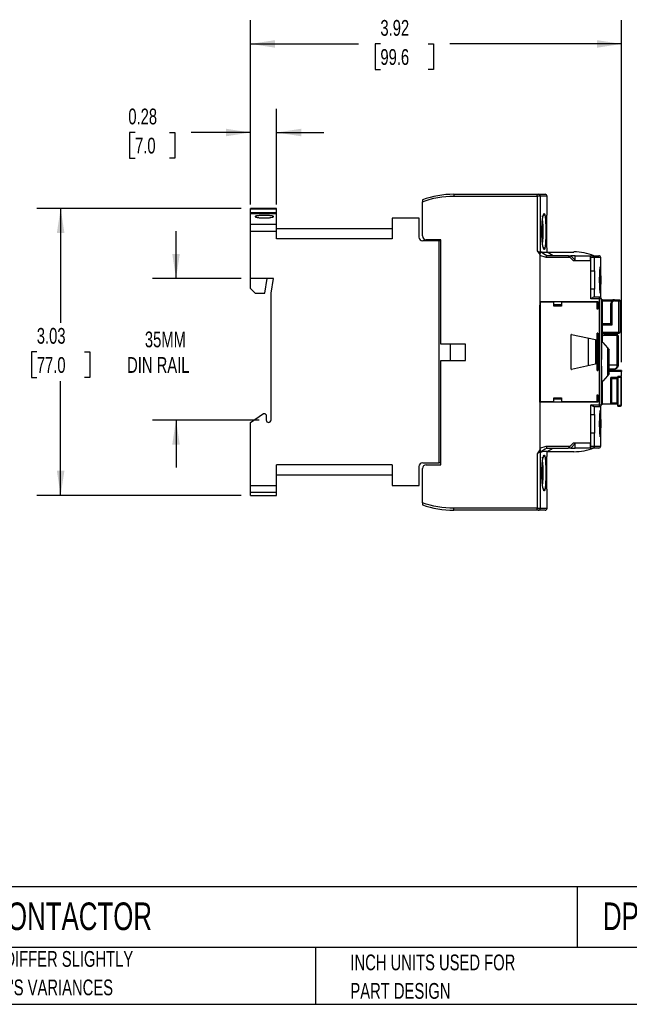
# Model space of a CAD drawing. Header units: inches. Extents: x 0.5 to 21.5, y 0.5 to 16.5.
# Tile 2 of 20: x 6.4 to 12.8, y 0.5 to 10.9. Entities that reach past the tile are written whole.
import ezdxf

# ---------------------------------------------------------------- set-up
doc = ezdxf.new("R2010")
doc.units = ezdxf.units.IN
doc.header["$LTSCALE"] = 2
doc.header["$MEASUREMENT"] = 0
doc.layers.add('DIMENSIONS', color=140, linetype='Continuous', lineweight=25)
doc.layers.add('TEXT', color=140, linetype='Continuous', lineweight=25)
doc.styles.add('SLDTEXTSTYLE0', font='TXT', dxfattribs={"width": 0.7})
doc.dimstyles.new('SLDDIMSTYLE0', dxfattribs={"dimtxt": 0.169922, "dimasz": 0.26, "dimexe": 0, "dimexo": 0.0625, "dimgap": 0.04248, "dimtad": 0, "dimtih": 1, "dimtoh": 1, "dimrnd": 1e-09, "dimzin": 12, "dimdsep": 46, "dimtxsty": 'SLDTEXTSTYLE0', "dimsah": 1, "dimcen": 0.09, "dimadec": 0, "dimazin": 3, "dimtfac": 1, "dimtmove": 0, "dimatfit": 0, "dimfxl": 0, "dimfrac": 2, "dimtolj": 1, "dimtzin": 12, "dimarcsym": 0})
doc.dimstyles.new('SLDDIMSTYLE1', dxfattribs={"dimtxt": 0.169922, "dimasz": 0.26, "dimexe": 0, "dimexo": 0.0625, "dimgap": 0.04248, "dimtad": 0, "dimtih": 1, "dimtoh": 1, "dimrnd": 1e-09, "dimzin": 12, "dimdsep": 46, "dimtxsty": 'SLDTEXTSTYLE0', "dimsah": 1, "dimcen": 0.09, "dimadec": 0, "dimazin": 3, "dimtfac": 1, "dimtofl": 0, "dimtmove": 0, "dimatfit": 3, "dimfxl": 0, "dimfrac": 2, "dimtolj": 1, "dimtzin": 12, "dimarcsym": 0})
doc.dimstyles.new('SLDDIMSTYLE3', dxfattribs={"dimtxt": 0.169922, "dimasz": 0.26, "dimexe": 0, "dimexo": 0.0625, "dimgap": 0.04248, "dimtad": 0, "dimtih": 1, "dimtoh": 1, "dimrnd": 1e-09, "dimdsep": 46, "dimtxsty": 'SLDTEXTSTYLE0', "dimsah": 1, "dimcen": 0.09, "dimadec": 0, "dimazin": 2, "dimtfac": 1, "dimtmove": 0, "dimatfit": 0, "dimfxl": 0, "dimfrac": 2, "dimtolj": 1, "dimtzin": 12, "dimarcsym": 0})

# ---------------------------------------------------------------- blocks, each defined once
blk = doc.blocks.new('SW_NOTE_0_2')
at = {"layer": 'TEXT', "color": 0, "char_height": 0.16667, "attachment_point": 1, "style": 'SLDTEXTSTYLE0'}
for s, insert in [('PART DIMENSIONS MAY DIFFER SLIGHTLY', (0, 0.215)), ("DUE TO MANUFACTURER'S VARIANCES", (0, -0.086))]:
    blk.add_mtext(s, dxfattribs=dict(at, insert=insert))
blk = doc.blocks.new('SW_NOTE_0_5')
at = {"layer": 'TEXT', "color": 0, "char_height": 0.16667, "attachment_point": 1, "style": 'SLDTEXTSTYLE0'}
for s, insert in [('INCH UNITS USED FOR', (0, 0.215)), ('PART DESIGN', (0, -0.086))]:
    blk.add_mtext(s, dxfattribs=dict(at, insert=insert))
blk = doc.blocks.new('_D_3')
at = {"layer": 'DIMENSIONS'}
for p, q in [((8.026, 8.17), (8.026, 8.67)), ((8.713, 8.17), (7.776, 8.17)), ((8.904, 6.674), (7.776, 6.674)), ((8.026, 6.674), (8.026, 6.174))]:
    blk.add_line(p, q, dxfattribs=at)
for points in [[(8.026, 8.17), (8.066, 8.43), (7.986, 8.43)], [(8.026, 6.674), (7.986, 6.414), (8.066, 6.414)]]:
    blk.add_solid(points, dxfattribs=at)
at = {"layer": 'DIMENSIONS', "char_height": 0.1667, "attachment_point": 1, "style": 'SLDTEXTSTYLE0'}
for s, insert in [('35MM', (7.697, 7.609)), ('DIN RAIL', (7.509, 7.339))]:
    blk.add_mtext(s, dxfattribs=dict(at, insert=insert))
blk = doc.blocks.new('_D_4')
at = {"layer": 'DIMENSIONS'}
for p, q in [((8.713, 8.91), (6.557, 8.91)), ((6.807, 8.91), (6.807, 7.702)), ((6.555, 7.394), (6.498, 7.394)), ((6.498, 7.394), (6.498, 7.124)), ((7.06, 7.394), (7.117, 7.394)), ((7.117, 7.394), (7.117, 7.124)), ((6.498, 7.124), (6.555, 7.124)), ((6.807, 5.878), (6.807, 7.086)), ((7.117, 7.124), (7.06, 7.124)), ((8.713, 5.878), (6.557, 5.878))]:
    blk.add_line(p, q, dxfattribs=at)
for points in [[(6.807, 8.91), (6.767, 8.65), (6.847, 8.65)], [(6.807, 5.878), (6.847, 6.138), (6.767, 6.138)]]:
    blk.add_solid(points, dxfattribs=at)
at = {"layer": 'DIMENSIONS', "char_height": 0.1667, "attachment_point": 1, "style": 'SLDTEXTSTYLE0'}
for s, insert in [('3.03', (6.555, 7.647)), ('77.0', (6.555, 7.339))]:
    blk.add_mtext(s, dxfattribs=dict(at, insert=insert))
blk = doc.blocks.new('_D_5')
at = {"layer": 'DIMENSIONS'}
for p, q in [((8.813, 8.951), (8.813, 9.962)), ((9.089, 8.951), (9.089, 9.962)), ((7.593, 9.712), (7.536, 9.712)), ((7.536, 9.712), (7.536, 9.442)), ((7.957, 9.712), (8.014, 9.712)), ((8.014, 9.712), (8.014, 9.442)), ((8.813, 9.712), (8.187, 9.712)), ((9.089, 9.712), (9.589, 9.712)), ((7.536, 9.442), (7.593, 9.442)), ((8.014, 9.442), (7.957, 9.442))]:
    blk.add_line(p, q, dxfattribs=at)
for points in [[(8.813, 9.712), (8.553, 9.752), (8.553, 9.672)], [(9.089, 9.712), (9.349, 9.672), (9.349, 9.752)]]:
    blk.add_solid(points, dxfattribs=at)
at = {"layer": 'DIMENSIONS', "char_height": 0.1667, "attachment_point": 1, "style": 'SLDTEXTSTYLE0'}
for s, insert in [('0.28', (7.522, 9.965)), ('7.0', (7.593, 9.657))]:
    blk.add_mtext(s, dxfattribs=dict(at, insert=insert))
blk = doc.blocks.new('_D_6')
at = {"layer": 'DIMENSIONS'}
for p, q in [((8.813, 8.951), (8.813, 10.898)), ((12.733, 7.285), (12.733, 10.898)), ((8.813, 10.648), (9.954, 10.648)), ((10.185, 10.648), (10.128, 10.648)), ((10.128, 10.648), (10.128, 10.378)), ((10.69, 10.648), (10.747, 10.648)), ((10.747, 10.648), (10.747, 10.378)), ((12.733, 10.648), (10.92, 10.648)), ((10.128, 10.378), (10.185, 10.378)), ((10.747, 10.378), (10.69, 10.378))]:
    blk.add_line(p, q, dxfattribs=at)
for points in [[(8.813, 10.648), (9.073, 10.608), (9.073, 10.688)], [(12.733, 10.648), (12.473, 10.688), (12.473, 10.608)]]:
    blk.add_solid(points, dxfattribs=at)
at = {"layer": 'DIMENSIONS', "char_height": 0.1667, "attachment_point": 1, "style": 'SLDTEXTSTYLE0'}
for s, insert in [('3.92', (10.185, 10.901)), ('99.6', (10.185, 10.593))]:
    blk.add_mtext(s, dxfattribs=dict(at, insert=insert))

msp = doc.modelspace()

# ---------------------------------------------------------------- linework, layer by layer
for p, q in [((10.96, 9.059), (11.842, 9.059)), ((10.96, 9.059), (10.96, 9.04)), ((11.842, 9.04), (11.842, 9.059)), ((11.842, 9.059), (11.854, 9.059)), ((10.628, 8.619), (10.628, 8.981)), ((10.96, 9.04), (11.842, 9.04)), ((11.842, 9.04), (11.842, 8.463)), ((11.873, 9.04), (11.842, 9.04)), ((11.873, 9.04), (11.873, 8.445)), ((11.945, 9.04), (11.873, 9.04)), ((11.945, 8.855), (11.945, 9.04)), ((9.089, 8.91), (8.813, 8.91)), ((8.813, 8.901), (8.813, 8.91)), ((9.089, 8.901), (8.813, 8.901)), ((8.813, 8.864), (8.813, 8.901)), ((9.089, 8.864), (8.813, 8.864)), ((8.813, 8.851), (8.813, 8.864)), ((9.089, 8.851), (8.813, 8.851)), ((8.813, 8.741), (8.813, 8.851)), ((9.089, 8.901), (9.089, 8.91)), ((9.089, 8.864), (9.089, 8.901)), ((9.089, 8.851), (9.089, 8.864)), ((9.089, 8.741), (9.089, 8.851)), ((9.089, 8.741), (8.813, 8.741)), ((8.813, 8.665), (8.813, 8.741)), ((9.089, 8.665), (9.089, 8.741)), ((10.309, 8.807), (10.309, 8.587)), ((10.593, 8.807), (10.309, 8.807)), ((10.593, 8.607), (10.593, 8.807)), ((9.089, 8.665), (8.813, 8.665)), ((8.813, 8.17), (8.813, 8.665)), ((10.309, 8.693), (9.089, 8.693)), ((9.089, 8.587), (9.089, 8.665)), ((10.309, 8.587), (9.089, 8.587)), ((10.804, 8.567), (10.632, 8.567)), ((10.825, 8.579), (10.668, 8.579)), ((10.804, 6.221), (10.804, 8.567)), ((10.825, 8.567), (10.804, 8.567)), ((10.825, 7.477), (10.825, 8.579)), ((11.842, 8.463), (11.868, 8.422)), ((11.872, 8.446), (11.87, 8.447)), ((11.873, 8.445), (11.872, 8.446)), ((11.894, 8.449), (11.876, 8.449)), ((11.945, 8.449), (11.945, 8.477)), ((11.945, 8.449), (11.945, 8.447)), ((11.945, 8.449), (12.229, 8.449)), ((12.009, 8.41), (11.945, 8.447)), ((11.868, 8.422), (11.868, 8.402)), ((11.868, 8.402), (11.87, 8.402)), ((11.868, 8.402), (11.868, 6.378)), ((11.87, 8.397), (11.868, 8.397)), ((11.868, 8.337), (11.87, 8.337)), ((11.937, 8.39), (11.87, 8.411)), ((11.87, 8.411), (11.87, 8.41)), ((11.87, 8.41), (11.87, 7.926)), ((12.189, 8.39), (11.937, 8.39)), ((12.17, 8.41), (11.943, 8.41)), ((12.189, 8.39), (12.17, 8.41)), ((12.17, 8.41), (12.196, 8.41)), ((12.225, 8.355), (12.189, 8.39)), ((12.196, 8.41), (12.244, 8.362)), ((12.244, 8.41), (12.196, 8.41)), ((12.402, 8.355), (12.225, 8.355)), ((12.244, 8.362), (12.244, 8.41)), ((12.244, 8.41), (12.402, 8.41)), ((12.244, 8.362), (12.244, 8.355)), ((12.402, 8.41), (12.408, 8.41)), ((12.402, 8.41), (12.402, 8.39)), ((12.402, 8.39), (12.402, 8.355)), ((12.408, 8.39), (12.402, 8.39)), ((12.408, 8.39), (12.408, 8.41)), ((12.427, 8.41), (12.408, 8.41)), ((12.408, 8.252), (12.408, 8.39)), ((12.447, 8.39), (12.408, 8.39)), ((12.447, 8.252), (12.447, 8.39)), ((12.512, 8.39), (12.447, 8.39)), ((12.512, 7.969), (12.512, 8.39)), ((11.868, 8.3), (11.87, 8.298)), ((12.408, 8.056), (12.408, 8.252)), ((12.408, 8.252), (12.447, 8.252)), ((12.447, 8.252), (12.447, 8.056)), ((9.057, 8.17), (8.813, 8.17)), ((8.813, 8.063), (8.813, 8.17)), ((8.963, 8.016), (8.987, 8.17)), ((9.03, 8.016), (9.057, 8.17)), ((8.813, 8.063), (8.861, 8.016)), ((8.861, 8.016), (8.963, 8.016)), ((9.03, 6.674), (9.03, 8.016)), ((12.408, 7.953), (12.408, 8.056)), ((12.447, 8.056), (12.408, 8.056)), ((12.447, 7.973), (12.447, 8.056)), ((11.87, 7.926), (12.483, 7.926)), ((11.87, 7.926), (11.87, 7.891)), ((11.872, 7.918), (11.872, 6.87)), ((12.018, 7.918), (11.872, 7.918)), ((12.018, 7.878), (12.018, 7.918)), ((12.097, 7.918), (12.097, 7.878)), ((12.475, 7.918), (12.097, 7.918)), ((12.5, 7.953), (12.408, 7.953)), ((12.5, 7.973), (12.442, 7.973)), ((12.475, 7.847), (12.475, 7.918)), ((12.483, 7.926), (12.483, 7.847)), ((12.5, 6.835), (12.5, 7.953)), ((12.514, 7.953), (12.5, 7.953)), ((12.52, 7.953), (12.514, 7.953)), ((12.52, 6.835), (12.52, 7.953)), ((12.532, 7.945), (12.52, 7.945)), ((12.532, 7.493), (12.532, 7.945)), ((12.532, 7.945), (12.658, 7.945)), ((12.532, 7.933), (12.63, 7.933)), ((12.658, 7.933), (12.658, 7.945)), ((12.658, 7.945), (12.705, 7.945)), ((12.658, 7.933), (12.705, 7.933)), ((12.705, 7.933), (12.705, 7.942)), ((12.705, 7.603), (12.705, 7.933)), ((12.717, 7.933), (12.717, 7.603)), ((11.87, 7.878), (11.868, 7.878)), ((11.87, 7.891), (11.87, 7.888)), ((11.872, 7.891), (11.87, 7.891)), ((11.87, 7.888), (11.872, 7.888)), ((11.87, 6.9), (11.87, 7.888)), ((12.097, 7.891), (12.018, 7.891)), ((12.018, 7.888), (12.097, 7.888)), ((12.097, 7.878), (12.018, 7.878)), ((12.483, 7.891), (12.475, 7.891)), ((12.475, 7.888), (12.483, 7.888)), ((12.483, 7.847), (12.475, 7.847)), ((12.618, 7.689), (12.618, 7.906)), ((12.618, 7.906), (12.63, 7.906)), ((12.63, 7.906), (12.63, 7.678)), ((12.618, 7.689), (12.532, 7.689)), ((12.63, 7.678), (12.532, 7.678)), ((12.532, 7.603), (12.705, 7.603)), ((12.2, 7.211), (12.2, 7.577)), ((12.203, 7.579), (12.456, 7.525)), ((12.384, 7.248), (12.384, 7.541)), ((12.456, 7.525), (12.456, 7.263)), ((12.483, 7.591), (12.475, 7.591)), ((12.475, 7.197), (12.475, 7.591)), ((12.483, 7.591), (12.483, 7.197)), ((12.52, 7.546), (12.524, 7.546)), ((12.52, 7.493), (12.536, 7.493)), ((12.524, 7.546), (12.524, 7.493)), ((12.532, 7.591), (12.705, 7.591)), ((12.532, 7.561), (12.538, 7.567)), ((12.536, 7.493), (12.583, 7.436)), ((12.546, 7.575), (12.538, 7.567)), ((12.687, 7.567), (12.538, 7.567)), ((12.687, 7.575), (12.546, 7.575)), ((12.687, 7.567), (12.687, 7.575)), ((12.695, 7.567), (12.687, 7.567)), ((12.687, 7.252), (12.687, 7.567)), ((12.695, 7.567), (12.695, 7.252)), ((11.085, 7.477), (10.825, 7.477)), ((10.922, 7.477), (10.922, 7.304)), ((11.085, 7.304), (11.085, 7.477)), ((12.524, 7.475), (12.52, 7.475)), ((12.524, 7.313), (12.524, 7.475)), ((12.583, 7.436), (12.583, 7.141)), ((12.583, 7.436), (12.603, 7.413)), ((12.603, 7.165), (12.603, 7.413)), ((10.825, 6.201), (10.825, 7.304)), ((10.825, 7.304), (11.085, 7.304)), ((12.52, 7.313), (12.524, 7.313)), ((12.456, 7.263), (12.203, 7.209)), ((12.475, 7.197), (12.483, 7.197)), ((12.524, 7.243), (12.52, 7.243)), ((12.524, 7.085), (12.524, 7.243)), ((12.687, 7.252), (12.603, 7.252)), ((12.656, 7.213), (12.603, 7.213)), ((12.733, 7.197), (12.603, 7.197)), ((12.733, 7.185), (12.603, 7.185)), ((12.691, 7.235), (12.69, 7.232)), ((12.733, 7.134), (12.733, 7.185)), ((12.536, 7.085), (12.524, 7.085)), ((12.532, 6.843), (12.532, 7.085)), ((12.583, 7.141), (12.536, 7.085)), ((12.603, 7.165), (12.583, 7.141)), ((12.618, 6.843), (12.618, 7.122)), ((12.693, 7.122), (12.618, 7.122)), ((12.63, 6.855), (12.63, 7.111)), ((12.63, 7.111), (12.681, 7.111)), ((12.681, 7.111), (12.681, 6.855)), ((12.733, 7.134), (12.693, 7.134)), ((12.693, 7.122), (12.693, 7.134)), ((12.693, 7.128), (12.721, 7.128)), ((12.693, 7.122), (12.693, 6.843)), ((12.721, 7.128), (12.721, 7.134)), ((12.727, 7.122), (12.733, 7.122)), ((12.727, 6.833), (12.727, 7.122)), ((12.733, 6.833), (12.733, 7.122)), ((11.868, 6.91), (11.87, 6.91)), ((11.872, 6.9), (11.87, 6.9)), ((11.87, 6.9), (11.87, 6.897)), ((11.87, 6.863), (11.87, 6.897)), ((11.87, 6.897), (11.872, 6.897)), ((11.872, 6.87), (12.018, 6.87)), ((12.018, 6.91), (12.097, 6.91)), ((12.018, 6.87), (12.018, 6.91)), ((12.097, 6.9), (12.018, 6.9)), ((12.018, 6.897), (12.097, 6.897)), ((12.097, 6.91), (12.097, 6.87)), ((12.097, 6.87), (12.475, 6.87)), ((12.475, 6.941), (12.483, 6.941)), ((12.475, 6.87), (12.475, 6.941)), ((12.483, 6.9), (12.475, 6.9)), ((12.475, 6.897), (12.483, 6.897)), ((12.483, 6.941), (12.483, 6.863)), ((11.87, 6.863), (11.87, 6.378)), ((12.483, 6.863), (11.87, 6.863)), ((12.408, 6.835), (12.5, 6.835)), ((12.408, 6.733), (12.408, 6.835)), ((12.5, 6.815), (12.442, 6.815)), ((12.447, 6.733), (12.447, 6.815)), ((12.5, 6.815), (12.5, 6.835)), ((12.5, 6.835), (12.52, 6.835)), ((12.512, 6.398), (12.512, 6.819)), ((12.52, 6.843), (12.532, 6.843)), ((12.618, 6.843), (12.532, 6.843)), ((12.693, 6.843), (12.618, 6.843)), ((12.63, 6.855), (12.681, 6.855)), ((12.693, 6.827), (12.693, 6.843)), ((12.721, 6.827), (12.693, 6.827)), ((12.693, 6.821), (12.693, 6.827)), ((12.693, 6.821), (12.721, 6.821)), ((12.721, 6.821), (12.721, 6.827)), ((12.733, 6.833), (12.727, 6.833)), ((8.813, 6.648), (8.951, 6.744)), ((8.951, 6.744), (8.963, 6.744)), ((8.963, 6.744), (8.979, 6.729)), ((8.979, 6.729), (8.979, 6.674)), ((12.408, 6.536), (12.408, 6.733)), ((12.408, 6.733), (12.447, 6.733)), ((12.447, 6.733), (12.447, 6.536)), ((8.813, 5.98), (8.813, 6.648)), ((11.87, 6.491), (11.868, 6.489)), ((11.868, 6.451), (11.87, 6.451)), ((12.408, 6.398), (12.408, 6.536)), ((12.447, 6.536), (12.408, 6.536)), ((12.447, 6.398), (12.447, 6.536)), ((11.868, 6.359), (11.842, 6.318)), ((11.87, 6.391), (11.868, 6.391)), ((11.868, 6.378), (11.868, 6.359)), ((11.871, 6.378), (11.868, 6.378)), ((11.87, 6.377), (11.937, 6.398)), ((11.87, 6.391), (11.87, 6.39)), ((11.87, 6.378), (11.87, 6.377)), ((11.937, 6.398), (12.189, 6.398)), ((11.943, 6.378), (12.17, 6.378)), ((11.945, 6.341), (12.009, 6.378)), ((12.17, 6.378), (12.189, 6.398)), ((12.196, 6.378), (12.17, 6.378)), ((12.189, 6.398), (12.225, 6.433)), ((12.244, 6.427), (12.196, 6.378)), ((12.196, 6.378), (12.244, 6.378)), ((12.225, 6.433), (12.402, 6.433)), ((12.244, 6.433), (12.244, 6.427)), ((12.244, 6.378), (12.244, 6.427)), ((12.402, 6.378), (12.244, 6.378)), ((12.402, 6.433), (12.402, 6.398)), ((12.402, 6.398), (12.408, 6.398)), ((12.402, 6.398), (12.402, 6.378)), ((12.408, 6.378), (12.402, 6.378)), ((12.408, 6.378), (12.408, 6.398)), ((12.408, 6.398), (12.447, 6.398)), ((12.408, 6.378), (12.427, 6.378)), ((12.447, 6.398), (12.512, 6.398)), ((11.842, 6.318), (11.842, 5.741)), ((11.87, 6.334), (11.872, 6.335)), ((11.872, 6.335), (11.873, 6.336)), ((11.873, 6.336), (11.873, 5.741)), ((11.876, 6.339), (11.894, 6.339)), ((11.945, 6.341), (11.945, 6.339)), ((11.945, 6.304), (11.945, 6.339)), ((12.229, 6.339), (11.945, 6.339)), ((10.309, 6.201), (9.089, 6.201)), ((9.089, 5.98), (9.089, 6.201)), ((10.309, 6.201), (10.309, 5.981)), ((10.593, 5.981), (10.593, 6.182)), ((10.628, 5.799), (10.628, 6.162)), ((10.632, 6.221), (10.804, 6.221)), ((10.668, 6.201), (10.825, 6.201)), ((10.825, 6.221), (10.804, 6.221)), ((9.089, 6.095), (10.309, 6.095)), ((9.089, 5.98), (8.813, 5.98)), ((8.813, 5.907), (8.813, 5.98)), ((9.089, 5.907), (9.089, 5.98)), ((10.309, 5.981), (10.593, 5.981)), ((9.089, 5.907), (8.813, 5.907)), ((8.813, 5.878), (8.813, 5.907)), ((8.813, 5.878), (9.089, 5.878)), ((9.089, 5.878), (9.089, 5.907)), ((11.945, 5.741), (11.945, 5.926)), ((11.842, 5.741), (10.96, 5.741)), ((10.96, 5.721), (10.96, 5.741)), ((11.842, 5.721), (11.842, 5.741)), ((11.842, 5.741), (11.873, 5.741)), ((11.873, 5.741), (11.945, 5.741)), ((11.842, 5.721), (10.96, 5.721))]:
    msp.add_line(p, q)
at = {"flags": 128}
for points in [[(12.5, 7.953), (12.5, 7.957), (12.5, 7.961), (12.5, 7.964), (12.5, 7.967), (12.5, 7.97), (12.5, 7.971), (12.5, 7.972), (12.5, 7.973)], [(12.692, 7.237), (12.692, 7.237), (12.691, 7.235)]]:
    msp.add_lwpolyline(points, dxfattribs=at)
for centre, radius, start, end in [((10.96, 8.075), 0.984, 90, 109.7068), ((11.853, 9.04), 0.0195, 359.5945, 89.5887), ((11.926, 9.04), 0.0197, 0, 90), ((10.632, 8.607), 0.0394, 180, 270), ((10.668, 8.619), 0.0394, 180, 270), ((12.229, 7.859), 0.591, 68.9605, 90), ((12.427, 8.39), 0.0196, 359.6598, 89.6558), ((12.493, 8.39), 0.0197, 0, 90), ((12.5, 7.953), 0.0197, 0, 90.0001), ((12.658, 7.906), 0.0394, 90, 180), ((12.705, 7.603), 0.0118, 315, 0), ((12.202, 7.577), 0.00197, 78, 180), ((12.687, 7.567), 0.00787, 45, 90), ((12.687, 7.567), 0.00787, 0, 45), ((12.202, 7.211), 0.00197, 180, 282), ((12.721, 7.122), 0.0118, 360, 90), ((12.721, 7.122), 0.00591, 360, 90), ((12.5, 6.835), 0.0197, 270, 315), ((12.5, 6.835), 0.0197, 315, 0), ((12.721, 6.833), 0.00591, 270, 360), ((12.721, 6.833), 0.0118, 270, 0), ((9.004, 6.674), 0.0256, 180, 0), ((12.229, 6.93), 0.591, 270, 291.0395), ((12.427, 6.398), 0.0196, 270.3442, 0.3402), ((12.493, 6.398), 0.0197, 270, 0), ((10.632, 6.182), 0.0394, 90, 180), ((10.668, 6.162), 0.0394, 90, 180), ((10.96, 6.705), 0.984, 250.2932, 270), ((11.853, 5.74), 0.0195, 270.4113, 0.4055), ((11.926, 5.741), 0.0197, 270, 0)]:
    msp.add_arc(centre, radius, start, end)
for points, knots in [([(11.854, 9.059), (11.866, 9.059), (11.891, 9.059), (11.914, 9.059), (11.925, 9.059), (11.924, 9.059), (11.924, 9.059)], [0, 0, 0, 0, 0.28519, 0.570687, 0.856853, 1, 1, 1, 1]), ([(10.628, 9.002), (10.628, 9.002), (10.628, 8.999), (10.628, 8.992), (10.628, 8.986), (10.628, 8.981)], [0, 0, 0, 0, 0.5, 0.5, 1, 1, 1, 1]), ([(11.915, 8.855), (11.915, 8.851), (11.914, 8.845), (11.91, 8.837), (11.906, 8.832), (11.901, 8.828), (11.895, 8.825), (11.891, 8.824), (11.889, 8.824)], [0, 0, 0, 0, 0.267627, 0.411696, 0.558822, 0.705948, 0.850017, 1, 1, 1, 1]), ([(11.915, 8.477), (11.915, 8.477), (11.914, 8.477), (11.913, 8.478), (11.912, 8.479), (11.911, 8.48), (11.909, 8.483), (11.907, 8.49), (11.904, 8.502), (11.901, 8.515), (11.898, 8.532), (11.895, 8.562), (11.892, 8.609), (11.89, 8.665), (11.891, 8.722), (11.895, 8.769), (11.898, 8.799), (11.901, 8.817), (11.904, 8.829), (11.907, 8.841), (11.909, 8.849), (11.912, 8.853), (11.913, 8.854), (11.914, 8.855), (11.915, 8.855)], [0, 0, 0, 0, 0.01523, 0.03041, 0.045574, 0.060755, 0.075988, 0.125681, 0.175311, 0.207079, 0.23882, 0.31397, 0.401502, 0.499176, 0.597043, 0.684885, 0.760357, 0.792228, 0.824139, 0.873956, 0.92385, 0.949259, 0.97459, 1, 1, 1, 1]), ([(11.915, 8.855), (11.915, 8.855), (11.916, 8.855), (11.917, 8.854), (11.918, 8.853), (11.919, 8.852), (11.919, 8.85), (11.92, 8.848), (11.921, 8.846), (11.922, 8.843), (11.923, 8.839), (11.924, 8.832), (11.926, 8.823), (11.927, 8.811), (11.928, 8.795), (11.93, 8.771), (11.931, 8.738), (11.932, 8.703), (11.932, 8.666), (11.932, 8.629), (11.931, 8.593), (11.93, 8.561), (11.928, 8.537), (11.927, 8.52), (11.926, 8.509), (11.924, 8.499), (11.923, 8.492), (11.921, 8.486), (11.92, 8.482), (11.918, 8.479), (11.917, 8.477), (11.916, 8.477), (11.915, 8.477)], [0, 0, 0, 0, 0.014266, 0.028438, 0.042541, 0.056602, 0.07065, 0.084711, 0.098814, 0.112984, 0.127249, 0.158704, 0.190167, 0.221385, 0.252597, 0.31462, 0.376465, 0.438241, 0.500026, 0.561811, 0.623587, 0.685433, 0.747454, 0.778659, 0.809882, 0.841336, 0.872795, 0.898392, 0.923752, 0.949034, 0.974397, 1, 1, 1, 1]), ([(11.945, 8.477), (11.945, 8.477), (11.945, 8.477), (11.945, 8.477), (11.945, 8.478), (11.945, 8.48), (11.945, 8.481), (11.945, 8.483), (11.945, 8.486), (11.945, 8.488), (11.945, 8.493), (11.944, 8.499), (11.944, 8.509), (11.944, 8.52), (11.943, 8.537), (11.943, 8.561), (11.942, 8.593), (11.942, 8.629), (11.942, 8.666), (11.942, 8.703), (11.942, 8.738), (11.943, 8.771), (11.943, 8.795), (11.944, 8.812), (11.944, 8.823), (11.944, 8.832), (11.945, 8.84), (11.945, 8.846), (11.945, 8.85), (11.945, 8.853), (11.945, 8.854), (11.945, 8.855), (11.945, 8.855)], [0, 0, 0, 0, 0.01418, 0.028269, 0.042293, 0.05628, 0.070256, 0.08425, 0.098287, 0.112397, 0.126604, 0.158011, 0.189443, 0.220676, 0.251918, 0.314066, 0.376082, 0.438048, 0.500026, 0.562003, 0.62397, 0.685987, 0.748134, 0.779367, 0.810605, 0.842028, 0.87344, 0.89893, 0.924174, 0.949327, 0.97455, 1, 1, 1, 1]), ([(8.861, 8.824), (8.861, 8.824), (8.861, 8.825), (8.864, 8.827), (8.866, 8.828), (8.871, 8.829), (8.874, 8.83), (8.881, 8.831), (8.885, 8.831), (8.894, 8.832), (8.899, 8.833), (8.91, 8.834), (8.915, 8.834), (8.933, 8.835), (8.946, 8.835), (8.966, 8.835), (8.972, 8.835), (8.985, 8.835), (8.991, 8.834), (9.003, 8.834), (9.009, 8.834), (9.019, 8.833), (9.024, 8.832), (9.033, 8.831), (9.038, 8.831), (9.045, 8.83), (9.048, 8.829), (9.053, 8.828), (9.054, 8.827), (9.057, 8.825), (9.057, 8.824), (9.057, 8.823), (9.057, 8.822), (9.054, 8.82), (9.052, 8.819), (9.045, 8.817), (9.038, 8.815), (9.024, 8.813), (9.019, 8.812), (9.008, 8.811), (9.003, 8.811), (8.991, 8.81), (8.985, 8.809), (8.972, 8.809), (8.966, 8.809), (8.953, 8.809), (8.946, 8.809), (8.933, 8.809), (8.927, 8.81), (8.915, 8.811), (8.91, 8.811), (8.899, 8.812), (8.894, 8.813), (8.885, 8.814), (8.881, 8.815), (8.874, 8.817), (8.871, 8.817), (8.863, 8.82), (8.861, 8.822), (8.861, 8.824)], [0, 0, 0, 0, 0.03125, 0.03125, 0.0625, 0.0625, 0.09375, 0.09375, 0.125, 0.125, 0.15625, 0.15625, 0.1875, 0.1875, 0.25, 0.25, 0.28125, 0.28125, 0.3125, 0.3125, 0.34375, 0.34375, 0.375, 0.375, 0.40625, 0.40625, 0.4375, 0.4375, 0.46875, 0.46875, 0.5, 0.5, 0.53125, 0.53125, 0.5625, 0.5625, 0.625, 0.625, 0.65625, 0.65625, 0.6875, 0.6875, 0.71875, 0.71875, 0.75, 0.75, 0.78125, 0.78125, 0.8125, 0.8125, 0.84375, 0.84375, 0.875, 0.875, 0.90625, 0.90625, 0.9375, 0.9375, 1, 1, 1, 1]), ([(11.9, 8.507), (11.901, 8.507), (11.903, 8.507), (11.9, 8.517), (11.898, 8.537), (11.895, 8.561), (11.893, 8.59), (11.891, 8.621), (11.891, 8.653), (11.891, 8.686), (11.892, 8.717), (11.893, 8.747), (11.896, 8.775), (11.898, 8.792), (11.898, 8.798), (11.898, 8.798)], [0, 0, 0, 0, 0.031734, 0.123013, 0.215703, 0.306635, 0.39547, 0.481891, 0.566696, 0.651481, 0.736244, 0.820964, 0.905737, 0.997903, 1, 1, 1, 1]), ([(11.896, 8.779), (11.896, 8.778), (11.897, 8.771), (11.899, 8.753), (11.9, 8.726), (11.901, 8.697), (11.901, 8.666), (11.901, 8.635), (11.9, 8.605), (11.899, 8.578), (11.897, 8.561), (11.896, 8.553), (11.896, 8.552)], [0, 0, 0, 0, 0.013862, 0.133557, 0.254081, 0.375472, 0.497764, 0.620056, 0.741447, 0.861974, 0.981672, 1, 1, 1, 1]), ([(11.87, 8.447), (11.867, 8.448), (11.862, 8.45), (11.854, 8.453), (11.852, 8.455), (11.848, 8.457), (11.846, 8.458), (11.844, 8.46), (11.843, 8.461), (11.842, 8.463)], [0, 0, 0, 0, 0.5, 0.5, 0.75, 0.75, 0.875, 0.875, 1, 1, 1, 1]), ([(11.872, 8.446), (11.871, 8.446), (11.871, 8.446), (11.87, 8.443), (11.869, 8.441), (11.869, 8.436), (11.869, 8.433), (11.869, 8.427), (11.868, 8.424), (11.868, 8.422)], [0, 0, 0, 0, 0.25, 0.25, 0.5, 0.5, 0.75, 0.75, 1, 1, 1, 1]), ([(11.876, 8.449), (11.875, 8.449), (11.873, 8.445), (11.871, 8.43), (11.87, 8.421), (11.87, 8.411)], [0, 0, 0, 0, 0.5, 0.5, 1, 1, 1, 1]), ([(11.899, 8.504), (11.899, 8.504), (11.902, 8.503), (11.906, 8.499), (11.91, 8.494), (11.914, 8.487), (11.915, 8.481), (11.915, 8.477)], [0, 0, 0, 0, 0.0714423, 0.2649626, 0.4584828, 0.6479813, 1, 1, 1, 1]), ([(11.937, 8.39), (11.937, 8.391), (11.938, 8.393), (11.938, 8.395), (11.938, 8.398), (11.939, 8.401), (11.94, 8.404), (11.941, 8.407), (11.942, 8.409), (11.942, 8.41), (11.943, 8.41)], [0, 0, 0, 0, 0.088366, 0.17029, 0.243568, 0.372644, 0.496536, 0.660188, 0.830708, 1, 1, 1, 1]), ([(12.427, 8.41), (12.43, 8.41), (12.434, 8.41), (12.441, 8.41), (12.447, 8.41), (12.453, 8.41), (12.458, 8.41), (12.464, 8.41), (12.468, 8.41), (12.472, 8.41), (12.476, 8.41), (12.48, 8.41), (12.483, 8.41), (12.485, 8.41), (12.488, 8.41), (12.489, 8.41), (12.491, 8.41), (12.492, 8.41), (12.492, 8.41), (12.492, 8.41), (12.493, 8.41)], [0, 0, 0, 0, 0.055647, 0.111261, 0.166847, 0.222409, 0.27795, 0.333475, 0.388988, 0.444493, 0.499994, 0.555495, 0.611, 0.666514, 0.72204, 0.777583, 0.833146, 0.888734, 0.944351, 1, 1, 1, 1]), ([(12.501, 8.154), (12.501, 8.163), (12.501, 8.181), (12.502, 8.207), (12.503, 8.231), (12.504, 8.253), (12.505, 8.269), (12.505, 8.275), (12.505, 8.278)], [0, 0, 0, 0, 0.17509, 0.351058, 0.528878, 0.707642, 0.886634, 1, 1, 1, 1]), ([(12.505, 8.278), (12.506, 8.28), (12.506, 8.286), (12.507, 8.292), (12.508, 8.295), (12.509, 8.292), (12.51, 8.284), (12.511, 8.271), (12.511, 8.254), (12.511, 8.232), (12.512, 8.208), (12.512, 8.182), (12.512, 8.163), (12.512, 8.154)], [0, 0, 0, 0, 0.0355, 0.132332, 0.229206, 0.325555, 0.42187, 0.518069, 0.614183, 0.710475, 0.806573, 0.903356, 1, 1, 1, 1]), ([(12.505, 8.275), (12.505, 8.278), (12.506, 8.283), (12.506, 8.285), (12.506, 8.286)], [0, 0, 0, 0, 0.562971, 1, 1, 1, 1]), ([(12.512, 8.154), (12.512, 8.154), (12.511, 8.154), (12.506, 8.154), (12.503, 8.154), (12.5, 8.154)], [0, 0, 0, 0, 0.5, 0.5, 1, 1, 1, 1]), ([(12.505, 8.03), (12.505, 8.033), (12.505, 8.039), (12.504, 8.055), (12.503, 8.076), (12.502, 8.101), (12.501, 8.127), (12.501, 8.145), (12.501, 8.154)], [0, 0, 0, 0, 0.1131637, 0.2922009, 0.470866, 0.6486892, 0.824751, 1, 1, 1, 1]), ([(12.512, 8.154), (12.512, 8.145), (12.512, 8.126), (12.512, 8.1), (12.511, 8.075), (12.511, 8.054), (12.511, 8.037), (12.51, 8.024), (12.509, 8.016), (12.508, 8.013), (12.507, 8.016), (12.506, 8.022), (12.506, 8.028), (12.505, 8.03)], [0, 0, 0, 0, 0.096632, 0.193428, 0.289495, 0.385803, 0.481885, 0.578087, 0.674372, 0.770717, 0.867566, 0.9644, 1, 1, 1, 1]), ([(12.442, 7.973), (12.44, 7.973), (12.437, 7.972), (12.432, 7.969), (12.429, 7.968), (12.423, 7.964), (12.42, 7.962), (12.414, 7.958), (12.411, 7.955), (12.408, 7.953)], [0, 0, 0, 0, 0.25, 0.25, 0.5, 0.5, 0.75, 0.75, 1, 1, 1, 1]), ([(12.658, 7.933), (12.657, 7.933), (12.654, 7.933), (12.651, 7.933), (12.647, 7.931), (12.643, 7.929), (12.638, 7.926), (12.635, 7.921), (12.632, 7.916), (12.631, 7.911), (12.63, 7.908), (12.63, 7.906)], [0, 0, 0, 0, 0.080158, 0.159784, 0.240154, 0.36988, 0.500094, 0.629821, 0.760035, 0.879899, 1, 1, 1, 1]), ([(12.705, 7.945), (12.708, 7.945), (12.711, 7.944), (12.716, 7.94), (12.717, 7.937), (12.717, 7.933)], [0, 0, 0, 0, 0.5, 0.5, 1, 1, 1, 1]), ([(12.705, 7.933), (12.706, 7.933), (12.707, 7.933), (12.709, 7.933), (12.712, 7.933), (12.713, 7.933), (12.715, 7.933), (12.716, 7.933), (12.717, 7.933), (12.717, 7.933), (12.717, 7.933)], [0, 0, 0, 0, 0.11724, 0.2360261, 0.3622879, 0.5000159, 0.6207483, 0.7600086, 0.8595154, 1, 1, 1, 1]), ([(12.63, 7.678), (12.63, 7.678), (12.628, 7.68), (12.627, 7.681), (12.625, 7.683), (12.624, 7.684), (12.622, 7.686), (12.62, 7.688), (12.619, 7.689), (12.619, 7.689), (12.618, 7.689)], [0, 0, 0, 0, 0.1289, 0.2429046, 0.3420428, 0.4263618, 0.4959421, 0.687294, 0.8526632, 1, 1, 1, 1]), ([(12.705, 7.591), (12.705, 7.591), (12.705, 7.592), (12.705, 7.597), (12.705, 7.6), (12.705, 7.603)], [0, 0, 0, 0, 0.5, 0.5, 1, 1, 1, 1]), ([(12.705, 7.603), (12.708, 7.603), (12.711, 7.603), (12.716, 7.603), (12.717, 7.603), (12.717, 7.603)], [0, 0, 0, 0, 0.5, 0.5, 1, 1, 1, 1]), ([(12.656, 7.213), (12.657, 7.213), (12.659, 7.213), (12.662, 7.214), (12.664, 7.214), (12.667, 7.215), (12.669, 7.216), (12.672, 7.218), (12.676, 7.222), (12.68, 7.227), (12.683, 7.233), (12.686, 7.239), (12.687, 7.246), (12.687, 7.25), (12.687, 7.252)], [0, 0, 0, 0, 0.071722, 0.137133, 0.196235, 0.249031, 0.295526, 0.335726, 0.478598, 0.604133, 0.711225, 0.812026, 0.907796, 1, 1, 1, 1]), ([(12.695, 7.252), (12.695, 7.251), (12.695, 7.249), (12.695, 7.246), (12.694, 7.243), (12.693, 7.239), (12.692, 7.236), (12.69, 7.233), (12.689, 7.23), (12.686, 7.226), (12.681, 7.222), (12.675, 7.218), (12.669, 7.215), (12.663, 7.213), (12.658, 7.213), (12.656, 7.213)], [0, 0, 0, 0, 0.045802, 0.092298, 0.139689, 0.188164, 0.2379, 0.28906, 0.341795, 0.396242, 0.521715, 0.664565, 0.751191, 0.862998, 1, 1, 1, 1]), ([(12.695, 7.252), (12.695, 7.252), (12.694, 7.252), (12.691, 7.252), (12.689, 7.252), (12.687, 7.252)], [0, 0, 0, 0, 0.5, 0.5, 1, 1, 1, 1]), ([(12.733, 7.197), (12.733, 7.197), (12.733, 7.197), (12.733, 7.196), (12.733, 7.195), (12.733, 7.194), (12.733, 7.192), (12.733, 7.19), (12.733, 7.188), (12.733, 7.186), (12.733, 7.185)], [0, 0, 0, 0, 0.127004, 0.249361, 0.372124, 0.500301, 0.628715, 0.760123, 0.879338, 1, 1, 1, 1]), ([(12.618, 7.122), (12.619, 7.122), (12.619, 7.122), (12.619, 7.122), (12.62, 7.121), (12.62, 7.121), (12.621, 7.119), (12.623, 7.118), (12.626, 7.115), (12.629, 7.112), (12.63, 7.111)], [0, 0, 0, 0, 0.072343, 0.147933, 0.228065, 0.313827, 0.406109, 0.505626, 0.706688, 1, 1, 1, 1]), ([(12.693, 7.122), (12.693, 7.122), (12.693, 7.122), (12.693, 7.122), (12.692, 7.121), (12.691, 7.121), (12.69, 7.119), (12.689, 7.118), (12.686, 7.115), (12.683, 7.112), (12.681, 7.111)], [0, 0, 0, 0, 0.072343, 0.147933, 0.228065, 0.313827, 0.406109, 0.505626, 0.706688, 1, 1, 1, 1]), ([(12.442, 6.815), (12.44, 6.815), (12.437, 6.816), (12.432, 6.819), (12.429, 6.82), (12.42, 6.826), (12.414, 6.831), (12.408, 6.835)], [0, 0, 0, 0, 0.25, 0.25, 0.5, 0.5, 1, 1, 1, 1]), ([(12.505, 6.758), (12.506, 6.76), (12.506, 6.766), (12.507, 6.772), (12.508, 6.775), (12.509, 6.772), (12.51, 6.764), (12.511, 6.752), (12.511, 6.734), (12.511, 6.713), (12.512, 6.688), (12.512, 6.662), (12.512, 6.643), (12.512, 6.634)], [0, 0, 0, 0, 0.035148, 0.132015, 0.228925, 0.325308, 0.421659, 0.517893, 0.614042, 0.71037, 0.806503, 0.903321, 1, 1, 1, 1]), ([(12.505, 6.755), (12.505, 6.758), (12.506, 6.763), (12.506, 6.765), (12.506, 6.766)], [0, 0, 0, 0, 0.561486, 1, 1, 1, 1]), ([(12.618, 6.843), (12.619, 6.843), (12.619, 6.843), (12.619, 6.843), (12.62, 6.844), (12.62, 6.845), (12.621, 6.846), (12.623, 6.848), (12.626, 6.851), (12.629, 6.853), (12.63, 6.855)], [0, 0, 0, 0, 0.072343, 0.147933, 0.228065, 0.313827, 0.406109, 0.505626, 0.706688, 1, 1, 1, 1]), ([(12.681, 6.855), (12.682, 6.854), (12.683, 6.853), (12.685, 6.851), (12.687, 6.849), (12.688, 6.848), (12.69, 6.847), (12.691, 6.845), (12.693, 6.843), (12.693, 6.843), (12.693, 6.843)], [0, 0, 0, 0, 0.1289, 0.2429046, 0.3420428, 0.4263618, 0.4959421, 0.687294, 0.8526632, 1, 1, 1, 1]), ([(12.501, 6.634), (12.501, 6.643), (12.501, 6.661), (12.502, 6.687), (12.503, 6.712), (12.504, 6.733), (12.505, 6.749), (12.505, 6.756), (12.505, 6.758)], [0, 0, 0, 0, 0.174971, 0.350821, 0.52852, 0.707162, 0.886034, 1, 1, 1, 1]), ([(12.5, 6.634), (12.503, 6.634), (12.506, 6.634), (12.511, 6.634), (12.512, 6.634), (12.512, 6.634)], [0, 0, 0, 0, 0.5, 0.5, 1, 1, 1, 1]), ([(12.505, 6.51), (12.505, 6.513), (12.505, 6.52), (12.504, 6.536), (12.503, 6.557), (12.502, 6.581), (12.501, 6.607), (12.501, 6.625), (12.501, 6.634)], [0, 0, 0, 0, 0.113164, 0.292201, 0.470866, 0.648689, 0.824751, 1, 1, 1, 1]), ([(12.512, 6.634), (12.512, 6.625), (12.512, 6.607), (12.512, 6.58), (12.511, 6.556), (12.511, 6.534), (12.511, 6.517), (12.51, 6.504), (12.509, 6.496), (12.508, 6.494), (12.507, 6.497), (12.506, 6.502), (12.506, 6.509), (12.505, 6.51)], [0, 0, 0, 0, 0.0966316, 0.1934284, 0.2894947, 0.3858029, 0.4818854, 0.5780869, 0.674372, 0.7707168, 0.8675656, 0.9644005, 1, 1, 1, 1]), ([(11.868, 6.359), (11.868, 6.356), (11.869, 6.353), (11.869, 6.347), (11.869, 6.344), (11.869, 6.339), (11.87, 6.337), (11.871, 6.335), (11.871, 6.334), (11.872, 6.335)], [0, 0, 0, 0, 0.25, 0.25, 0.5, 0.5, 0.75, 0.75, 1, 1, 1, 1]), ([(11.87, 6.377), (11.87, 6.372), (11.871, 6.368), (11.871, 6.358), (11.872, 6.354), (11.873, 6.344), (11.875, 6.339), (11.876, 6.339)], [0, 0, 0, 0, 0.25, 0.25, 0.5, 0.5, 1, 1, 1, 1]), ([(11.937, 6.398), (11.937, 6.397), (11.938, 6.396), (11.938, 6.393), (11.938, 6.39), (11.939, 6.387), (11.94, 6.384), (11.941, 6.382), (11.941, 6.38), (11.942, 6.379), (11.942, 6.378), (11.943, 6.378)], [0, 0, 0, 0, 0.075733, 0.163151, 0.262338, 0.37335, 0.496222, 0.656258, 0.750661, 0.882697, 1, 1, 1, 1]), ([(12.493, 6.378), (12.492, 6.378), (12.492, 6.378), (12.492, 6.378), (12.491, 6.378), (12.489, 6.378), (12.488, 6.378), (12.485, 6.378), (12.483, 6.378), (12.48, 6.378), (12.476, 6.378), (12.472, 6.378), (12.468, 6.378), (12.464, 6.378), (12.458, 6.378), (12.453, 6.378), (12.447, 6.378), (12.441, 6.378), (12.434, 6.378), (12.43, 6.378), (12.427, 6.378)], [0, 0, 0, 0, 0.055647, 0.111261, 0.166847, 0.222409, 0.27795, 0.333475, 0.388988, 0.444493, 0.499994, 0.555495, 0.611, 0.666514, 0.72204, 0.777583, 0.833146, 0.888734, 0.94435, 1, 1, 1, 1]), ([(11.87, 6.334), (11.867, 6.332), (11.862, 6.33), (11.854, 6.327), (11.852, 6.326), (11.848, 6.323), (11.846, 6.322), (11.844, 6.32), (11.843, 6.319), (11.842, 6.318)], [0, 0, 0, 0, 0.5, 0.5, 0.75, 0.75, 0.875, 0.875, 1, 1, 1, 1]), ([(11.915, 6.304), (11.915, 6.3), (11.914, 6.293), (11.91, 6.286), (11.906, 6.281), (11.901, 6.277), (11.895, 6.274), (11.891, 6.273), (11.889, 6.273)], [0, 0, 0, 0, 0.267627, 0.411696, 0.558822, 0.705948, 0.850017, 1, 1, 1, 1]), ([(11.915, 5.926), (11.915, 5.926), (11.914, 5.926), (11.913, 5.926), (11.912, 5.927), (11.911, 5.929), (11.909, 5.932), (11.907, 5.939), (11.904, 5.951), (11.901, 5.963), (11.898, 5.981), (11.895, 6.011), (11.892, 6.058), (11.89, 6.114), (11.891, 6.171), (11.895, 6.218), (11.898, 6.248), (11.901, 6.265), (11.904, 6.278), (11.907, 6.29), (11.909, 6.297), (11.912, 6.301), (11.913, 6.303), (11.914, 6.303), (11.915, 6.304)], [0, 0, 0, 0, 0.01523, 0.03041, 0.045574, 0.060755, 0.075988, 0.125681, 0.175311, 0.207079, 0.23882, 0.31397, 0.401502, 0.499176, 0.597043, 0.684885, 0.760357, 0.792228, 0.824139, 0.873956, 0.92385, 0.949259, 0.97459, 1, 1, 1, 1]), ([(11.9, 5.956), (11.901, 5.956), (11.903, 5.956), (11.9, 5.966), (11.898, 5.985), (11.895, 6.01), (11.893, 6.039), (11.891, 6.07), (11.891, 6.102), (11.891, 6.134), (11.892, 6.166), (11.893, 6.196), (11.896, 6.224), (11.898, 6.241), (11.898, 6.246), (11.898, 6.247)], [0, 0, 0, 0, 0.031734, 0.123013, 0.215703, 0.306635, 0.39547, 0.481891, 0.566696, 0.651481, 0.736244, 0.820964, 0.905737, 0.997903, 1, 1, 1, 1]), ([(11.915, 6.304), (11.915, 6.304), (11.916, 6.303), (11.917, 6.303), (11.918, 6.302), (11.919, 6.301), (11.919, 6.299), (11.92, 6.297), (11.921, 6.295), (11.922, 6.292), (11.923, 6.288), (11.924, 6.281), (11.926, 6.271), (11.927, 6.26), (11.928, 6.244), (11.93, 6.22), (11.931, 6.187), (11.932, 6.151), (11.932, 6.115), (11.932, 6.078), (11.931, 6.042), (11.93, 6.009), (11.928, 5.985), (11.927, 5.969), (11.926, 5.958), (11.924, 5.948), (11.923, 5.941), (11.921, 5.935), (11.92, 5.931), (11.918, 5.928), (11.917, 5.926), (11.916, 5.926), (11.915, 5.926)], [0, 0, 0, 0, 0.0142663, 0.0284376, 0.0425405, 0.0566022, 0.0706501, 0.0847115, 0.0988137, 0.112984, 0.127249, 0.1587039, 0.1901667, 0.2213845, 0.2525973, 0.3146198, 0.3764652, 0.4382413, 0.5000259, 0.5618106, 0.6235871, 0.6854326, 0.7474542, 0.7786591, 0.8098818, 0.841336, 0.8727953, 0.8983921, 0.9237523, 0.9490342, 0.9743973, 1, 1, 1, 1]), ([(11.945, 5.926), (11.945, 5.926), (11.945, 5.926), (11.945, 5.926), (11.945, 5.927), (11.945, 5.928), (11.945, 5.93), (11.945, 5.932), (11.945, 5.934), (11.945, 5.937), (11.945, 5.941), (11.944, 5.948), (11.944, 5.958), (11.944, 5.969), (11.943, 5.985), (11.943, 6.009), (11.942, 6.042), (11.942, 6.078), (11.942, 6.115), (11.942, 6.152), (11.942, 6.187), (11.943, 6.22), (11.943, 6.244), (11.944, 6.26), (11.944, 6.272), (11.944, 6.281), (11.945, 6.289), (11.945, 6.294), (11.945, 6.298), (11.945, 6.301), (11.945, 6.303), (11.945, 6.303), (11.945, 6.304)], [0, 0, 0, 0, 0.01418, 0.028269, 0.042293, 0.05628, 0.070256, 0.08425, 0.098287, 0.112397, 0.126604, 0.158011, 0.189443, 0.220676, 0.251918, 0.314066, 0.376082, 0.438048, 0.500026, 0.562003, 0.62397, 0.685987, 0.748134, 0.779367, 0.810605, 0.842028, 0.87344, 0.89893, 0.924174, 0.949327, 0.97455, 1, 1, 1, 1]), ([(11.896, 6.228), (11.896, 6.227), (11.897, 6.22), (11.899, 6.202), (11.9, 6.175), (11.901, 6.146), (11.901, 6.115), (11.901, 6.084), (11.9, 6.054), (11.899, 6.027), (11.897, 6.009), (11.896, 6.002), (11.896, 6.001)], [0, 0, 0, 0, 0.0138621, 0.1335569, 0.2540813, 0.3754723, 0.4977645, 0.6200563, 0.7414473, 0.8619736, 0.9816724, 1, 1, 1, 1]), ([(11.899, 5.953), (11.899, 5.953), (11.902, 5.951), (11.906, 5.948), (11.91, 5.943), (11.914, 5.936), (11.915, 5.93), (11.915, 5.926)], [0, 0, 0, 0, 0.071442, 0.264963, 0.458483, 0.647981, 1, 1, 1, 1]), ([(10.628, 5.799), (10.628, 5.794), (10.628, 5.789), (10.628, 5.781), (10.628, 5.779), (10.628, 5.779)], [0, 0, 0, 0, 0.5, 0.5, 1, 1, 1, 1]), ([(11.854, 5.721), (11.853, 5.721), (11.853, 5.721), (11.852, 5.721), (11.851, 5.721), (11.849, 5.721), (11.846, 5.721), (11.843, 5.721), (11.842, 5.721)], [0, 0, 0, 0, 0.126623, 0.249654, 0.373082, 0.500858, 0.749653, 1, 1, 1, 1]), ([(11.924, 5.721), (11.924, 5.721), (11.925, 5.721), (11.914, 5.721), (11.891, 5.721), (11.866, 5.721), (11.854, 5.721)], [0, 0, 0, 0, 0.143127, 0.429301, 0.714797, 1, 1, 1, 1])]:
    msp.add_open_spline(points, degree=3, knots=knots)
for points in [[(10.628, 8.981), (10.735, 9.02), (10.847, 9.04), (10.96, 9.04)], [(11.943, 8.41), (11.92, 8.423), (11.898, 8.436), (11.876, 8.449)], [(11.894, 8.449), (11.927, 8.448), (11.944, 8.447), (11.945, 8.447)], [(11.943, 8.41), (11.943, 8.41), (11.943, 8.41), (11.943, 8.41)], [(12.705, 7.942), (12.705, 7.944), (12.705, 7.945), (12.705, 7.945)], [(12.713, 7.594), (12.711, 7.592), (12.708, 7.591), (12.705, 7.591)], [(11.876, 6.339), (11.898, 6.352), (11.92, 6.365), (11.943, 6.378)], [(11.943, 6.378), (11.943, 6.378), (11.943, 6.378), (11.943, 6.378)], [(11.945, 6.341), (11.944, 6.341), (11.927, 6.34), (11.894, 6.339)], [(10.96, 5.741), (10.847, 5.741), (10.735, 5.76), (10.628, 5.799)]]:
    msp.add_open_spline(points, degree=3)
at = {"layer": 'TEXT'}
for p, q in [((21.5, 1.742), (0.5, 1.742)), ((12.264, 1.742), (12.264, 1.1)), ((21.5, 1.1), (0.5, 1.1)), ((9.5, 1.1), (9.5, 0.5)), ((0.5, 0.5), (21.5, 0.5))]:
    msp.add_line(p, q, dxfattribs=at)

# ---------------------------------------------------------------- block references
for name, p in [('SW_NOTE_0_2', (4.34, 0.848)), ('SW_NOTE_0_5', (9.868, 0.811))]:
    msp.add_blockref(name, p, dxfattribs=at)

# ---------------------------------------------------------------- texts
at = {"layer": 'TEXT', "attachment_point": 1, "style": 'SLDTEXTSTYLE0'}
for s, insert, char_height in [('SCHNEIDER ELECTRIC EASY TESYS IEC CONTACTOR', (0.627, 1.576), 0.29167), ('DPE38BL', (12.536, 1.576), 0.2917)]:
    msp.add_mtext(s, dxfattribs=dict(at, insert=insert, char_height=char_height))

# ---------------------------------------------------------------- dimensions: what is measured, and where the dimension line sits
at = {"layer": 'DIMENSIONS'}
for base, p1, p2, angle, picture, middle in [((12.733, 10.648), (8.813, 8.851), (12.733, 7.185), 0, '_D_6', (10.437, 10.648)), ((6.807, 8.91), (8.813, 5.878), (8.813, 8.91), 90, '_D_4', (6.807, 7.394))]:
    dim = msp.add_linear_dim(base=base, p1=p1, p2=p2, angle=angle, dimstyle='SLDDIMSTYLE1', dxfattribs=at)
    dim.commit()
    dim.dimension.update_dxf_attribs({"geometry": picture, "text_midpoint": middle, "dimtype": 160})
dim = msp.add_linear_dim(base=(9.089, 9.712), p1=(8.813, 8.851), p2=(9.089, 8.851), dimstyle='SLDDIMSTYLE3', dxfattribs=at)
dim.commit()
dim.dimension.update_dxf_attribs({"geometry": '_D_5', "text_midpoint": (7.775, 9.712), "dimtype": 160})
dim = msp.add_linear_dim(base=(8.026, 6.674), p1=(8.813, 8.17), p2=(9.004, 6.674), angle=90, text='35MM\\PDIN RAIL', dimstyle='SLDDIMSTYLE0', dxfattribs=at)
dim.commit()
dim.dimension.update_dxf_attribs({"geometry": '_D_3', "text_midpoint": (8.026, 7.394), "dimtype": 160})

doc.saveas('drawing.dxf')
